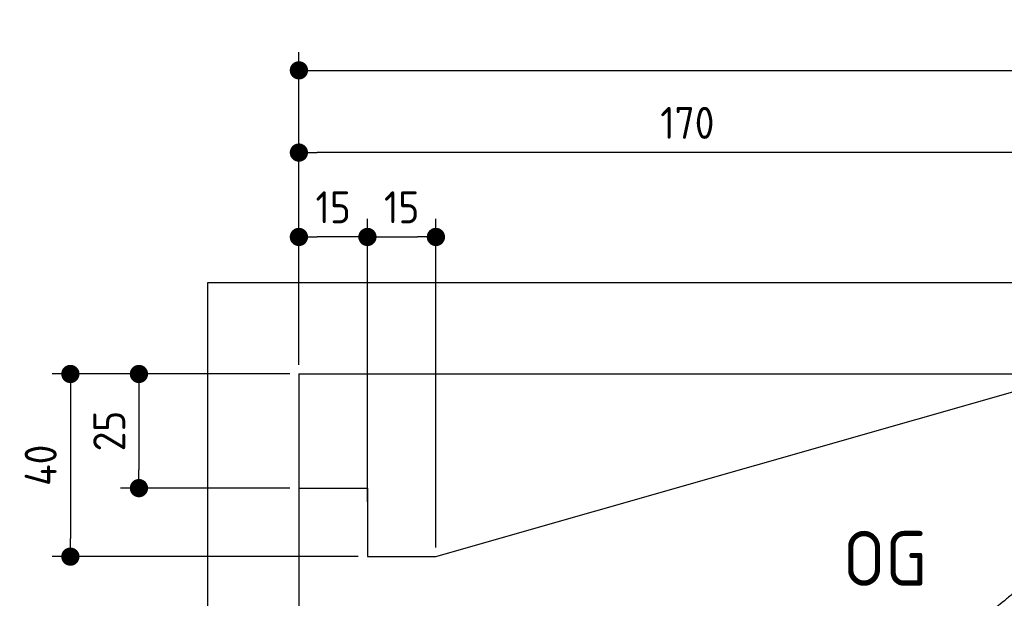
# Model space of a CAD drawing. Header units: millimetres. Extents: x -411 to 6777, y 0 to 6577.
# Tile 3 of 6: x -411 to 1744, y 5310 to 6577. Entities that reach past the tile are written whole.
import ezdxf

# ---------------------------------------------------------------- set-up
doc = ezdxf.new("R2010")
doc.units = ezdxf.units.MM
doc.layers.add('4', color=3, linetype='Continuous')
for name, color, linetype, lineweight in [('car', 10, 'Continuous', 25), ('Freiraum', 7, 'Continuous', 25), ('Gebäude', 7, 'Continuous', 25)]:
    doc.layers.add(name, color=color, linetype=linetype, lineweight=lineweight)
doc.styles.get("Standard").update_dxf_attribs({"font": 'ISOCP.SHX'})
doc.dimstyles.new('GEN-ISO', dxfattribs={"dimscale": 20, "dimtxt": 3.5, "dimasz": 2, "dimexe": 2, "dimexo": 1, "dimgap": 1.5, "dimtad": 1, "dimdec": 1, "dimlfac": 0.1, "dimdsep": 46, "dimtxsty": 'STANDARD', "dimblk": 'PUNKT', "dimcen": 2, "dimclrd": 256, "dimclre": 256, "dimclrt": 2, "dimadec": 0, "dimazin": 0, "dimtp": 0.1, "dimtm": 0.1, "dimtfac": 0.71, "dimtdec": 1, "dimtmove": 2, "dimatfit": 3, "dimldrblk": 'PUNKT', "dimfxl": 2, "dimtolj": 1, "dimarcsym": 0})

# ---------------------------------------------------------------- blocks, each defined once
blk = doc.blocks.new('PUNKT')
at = {"layer": '4', "color": 0, "linetype": 'ByBlock'}
blk.add_line((-0.5, 0), (-1, 0), dxfattribs=at)
at = {"layer": '4', "color": 0, "linetype": 'ByBlock', "const_width": 0.5}
blk.add_lwpolyline([(-0.25, 0, 1), (0.25, 0, 1)], format="xyb", close=True, dxfattribs=at)
blk = doc.blocks.new('*D37')
at = {"layer": '4', "lineweight": -2, "transparency": 16777216}
for p, q in [((200, 5820.9), (200, 6505.8)), ((5700, 5970.9), (5700, 6505.8)), ((240, 6465.8), (5660, 6465.8))]:
    blk.add_line(p, q, dxfattribs=at)
at = {"layer": 'Defpoints', "color": 0, "transparency": 16777216}
for p in [(5700, 6465.8), (5700, 5950.9), (200, 5800.9)]:
    blk.add_point(p, dxfattribs=at)
at = {"layer": '4', "lineweight": -2, "transparency": 16777216, "xscale": 40, "yscale": 40, "zscale": 40, "rotation": 180}
blk.add_blockref('PUNKT', (200, 6465.8), dxfattribs=at)
at = {"layer": '4', "lineweight": -2, "transparency": 16777216, "xscale": 40, "yscale": 40, "zscale": 40}
blk.add_blockref('PUNKT', (5700, 6465.8), dxfattribs=at)
at = {"layer": '4', "color": 2, "transparency": 16777216, "insert": (2950, 6530.8), "char_height": 70, "attachment_point": 5}
blk.add_mtext('550', dxfattribs=at)
blk = doc.blocks.new('Car')
at = {"layer": 'car'}
for points, degree in [([(1630, 5253.6), (1665.7, 5250.2), (1965.7, 5501.8), (2143.2, 5612.4)], 3), ([(1926, 5507.4), (1845.5, 5446.2), (1743.9, 5361.8), (1615.5, 5255.4), (1621.4, 5253.5)], 4)]:
    blk.add_open_spline(points, degree=degree, dxfattribs=at)
blk = doc.blocks.new('_Dot')
at = {"color": 0, "linetype": 'ByBlock', "lineweight": -2}
blk.add_line((-0.5, 0), (-1, 0), dxfattribs=at)
at = {"color": 0, "linetype": 'ByBlock', "const_width": 0.5}
blk.add_lwpolyline([(-0.25, 0, 1), (0.25, 0, 1)], format="xyb", close=True, dxfattribs=at)
blk = doc.blocks.new('*D43')
at = {"layer": '4', "lineweight": -2, "transparency": 16777216}
for p, q in [((200, 5820.9), (200, 6325.7)), ((1900, 5820.9), (1900, 6325.7)), ((1860, 6285.7), (240, 6285.7))]:
    blk.add_line(p, q, dxfattribs=at)
at = {"layer": 'Defpoints', "color": 0, "transparency": 16777216}
for p in [(200, 6285.7), (200, 5800.9), (1900, 5800.9)]:
    blk.add_point(p, dxfattribs=at)
at = {"layer": '4', "lineweight": -2, "transparency": 16777216, "xscale": 40, "yscale": 40, "zscale": 40, "rotation": 180}
blk.add_blockref('_Dot', (200, 6285.7), dxfattribs=at)
at = {"layer": '4', "lineweight": -2, "transparency": 16777216, "xscale": 40, "yscale": 40, "zscale": 40}
blk.add_blockref('_Dot', (1900, 6285.7), dxfattribs=at)
at = {"layer": '4', "color": 2, "transparency": 16777216, "insert": (1050, 6350.7), "char_height": 70, "attachment_point": 5}
blk.add_mtext('170', dxfattribs=at)
blk = doc.blocks.new('*D44')
at = {"layer": '4', "lineweight": -2, "transparency": 16777216}
for p, q in [((200, 5820.9), (200, 6140.9)), ((350, 5520.9), (350, 6140.9)), ((310, 6100.9), (240, 6100.9))]:
    blk.add_line(p, q, dxfattribs=at)
at = {"layer": 'Defpoints', "color": 0, "transparency": 16777216}
for p in [(200, 6100.9), (200, 5800.9), (350, 5500.9)]:
    blk.add_point(p, dxfattribs=at)
at = {"layer": '4', "lineweight": -2, "transparency": 16777216, "xscale": 40, "yscale": 40, "zscale": 40, "rotation": 180}
blk.add_blockref('_Dot', (200, 6100.9), dxfattribs=at)
at = {"layer": '4', "lineweight": -2, "transparency": 16777216, "xscale": 40, "yscale": 40, "zscale": 40}
blk.add_blockref('_Dot', (350, 6100.9), dxfattribs=at)
at = {"layer": '4', "color": 2, "transparency": 16777216, "insert": (275, 6165.9), "char_height": 70, "attachment_point": 5}
blk.add_mtext('15', dxfattribs=at)
blk = doc.blocks.new('*D45')
at = {"layer": '4', "lineweight": -2, "transparency": 16777216}
for p, q in [((180, 5800.9), (-340, 5800.9)), ((-300, 5760.9), (-300, 5440.9)), ((330, 5400.9), (-340, 5400.9))]:
    blk.add_line(p, q, dxfattribs=at)
at = {"layer": 'Defpoints', "color": 0, "transparency": 16777216}
for p in [(200, 5800.9), (-300, 5400.9), (350, 5400.9)]:
    blk.add_point(p, dxfattribs=at)
at = {"layer": '4', "lineweight": -2, "transparency": 16777216, "xscale": 40, "yscale": 40, "zscale": 40}
for p, rotation in [((-300, 5800.9), 90), ((-300, 5400.9), 270)]:
    blk.add_blockref('_Dot', p, dxfattribs=dict(at, rotation=rotation))
at = {"layer": '4', "color": 2, "transparency": 16777216, "insert": (-365, 5600.9), "char_height": 70, "attachment_point": 5, "rotation": 90}
blk.add_mtext('40', dxfattribs=at)
blk = doc.blocks.new('*D46')
at = {"layer": '4', "lineweight": -2, "transparency": 16777216}
for p, q in [((180, 5800.9), (-190, 5800.9)), ((-150, 5760.9), (-150, 5590.9)), ((180, 5550.9), (-190, 5550.9))]:
    blk.add_line(p, q, dxfattribs=at)
at = {"layer": 'Defpoints', "color": 0, "transparency": 16777216}
for p in [(200, 5800.9), (-150, 5550.9), (200, 5550.9)]:
    blk.add_point(p, dxfattribs=at)
at = {"layer": '4', "lineweight": -2, "transparency": 16777216, "xscale": 40, "yscale": 40, "zscale": 40}
for p, rotation in [((-150, 5800.9), 90), ((-150, 5550.9), 270)]:
    blk.add_blockref('_Dot', p, dxfattribs=dict(at, rotation=rotation))
at = {"layer": '4', "color": 2, "transparency": 16777216, "insert": (-215, 5675.9), "char_height": 70, "attachment_point": 5, "rotation": 90}
blk.add_mtext('25', dxfattribs=at)
blk = doc.blocks.new('*D47')
at = {"layer": '4', "lineweight": -2, "transparency": 16777216}
for p, q in [((350, 5570.9), (350, 6140.9)), ((499.8, 5420.9), (499.8, 6140.9)), ((390, 6100.9), (459.8, 6100.9))]:
    blk.add_line(p, q, dxfattribs=at)
at = {"layer": 'Defpoints', "color": 0, "transparency": 16777216}
for p in [(499.8, 6100.9), (350, 5550.9), (499.8, 5400.9)]:
    blk.add_point(p, dxfattribs=at)
at = {"layer": '4', "lineweight": -2, "transparency": 16777216, "xscale": 40, "yscale": 40, "zscale": 40, "rotation": 180}
blk.add_blockref('_Dot', (350, 6100.9), dxfattribs=at)
at = {"layer": '4', "lineweight": -2, "transparency": 16777216, "xscale": 40, "yscale": 40, "zscale": 40}
blk.add_blockref('_Dot', (499.8, 6100.9), dxfattribs=at)
at = {"layer": '4', "color": 2, "transparency": 16777216, "insert": (424.9, 6165.9), "char_height": 70, "attachment_point": 5}
blk.add_mtext('15', dxfattribs=at)
blk = doc.blocks.new('Gebäude_355_GT205')
at = {"layer": 'Freiraum', "linetype": 'Continuous'}
blk.add_lwpolyline([(200, 5550.9), (350, 5550.9), (350, 5400.9), (499.8, 5400.9), (1900, 5800.9)], dxfattribs=at)
at = {"layer": 'Gebäude', "linetype": 'Continuous'}
for p, q in [((5900, 6000.8), (0, 6000.8)), ((0, 6000.8), (0, 0)), ((200, 5800.9), (5700, 5800.9))]:
    blk.add_line(p, q, dxfattribs=at)
blk.add_lwpolyline([(200, 5800.9), (200, 5800.9), (200, 5800.9), (200, 5800.9), (200, 200), (200, 200)], dxfattribs=at)

msp = doc.modelspace()

# ---------------------------------------------------------------- block references
at = {"layer": 'car', "rotation": 359.4752422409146}
msp.add_blockref('Car', (0, 0), dxfattribs=at)
at = {"layer": 'Gebäude', "linetype": 'Continuous'}
msp.add_blockref('Gebäude_355_GT205', (0, 0), dxfattribs=at)

# ---------------------------------------------------------------- texts
msp.add_text('OG', height=120).set_placement((1390.46, 5337))

# ---------------------------------------------------------------- dimensions: what is measured, and where the dimension line sits
at = {"layer": '4'}
for base, p1, p2, override, picture, middle in [((5700, 6465.8), (200, 5800.88), (5700, 5950.88), {"dimtdec": 3, "dimtolj": 0}, '*D37', (2950, 6530.8)), ((200, 6285.7), (1900, 5800.88), (200, 5800.88), {"dimblk1": 'Dot', "dimblk2": 'Dot', "dimsah": 1, "dimtdec": 3, "dimtolj": 0}, '*D43', (1050, 6350.7)), ((200, 6100.88), (350, 5500.88), (200, 5800.88), {"dimblk1": 'Dot', "dimblk2": 'Dot', "dimsah": 1, "dimtdec": 3, "dimtolj": 0}, '*D44', (275, 6165.88)), ((499.76, 6100.88), (349.97, 5550.88), (499.76, 5400.88), {"dimblk1": 'Dot', "dimblk2": 'Dot', "dimsah": 1, "dimtdec": 3, "dimtolj": 0}, '*D47', (424.87, 6165.88))]:
    dim = msp.add_linear_dim(base=base, p1=p1, p2=p2, dimstyle='GEN-ISO', override=override, dxfattribs=at)
    dim.commit()
    dim.dimension.update_dxf_attribs({"geometry": picture, "text_midpoint": middle})
for base, p2, picture, middle in [((-300, 5400.88), (350, 5400.88), '*D45', (-365, 5600.88)), ((-150, 5550.88), (200, 5550.88), '*D46', (-215.01, 5675.88))]:
    dim = msp.add_linear_dim(base=base, p1=(200, 5800.88), p2=p2, angle=90, dimstyle='GEN-ISO', override={"dimblk1": 'Dot', "dimblk2": 'Dot', "dimsah": 1, "dimtdec": 3, "dimtolj": 0}, dxfattribs=at)
    dim.commit()
    dim.dimension.update_dxf_attribs({"geometry": picture, "text_midpoint": middle})

doc.saveas('drawing.dxf')
